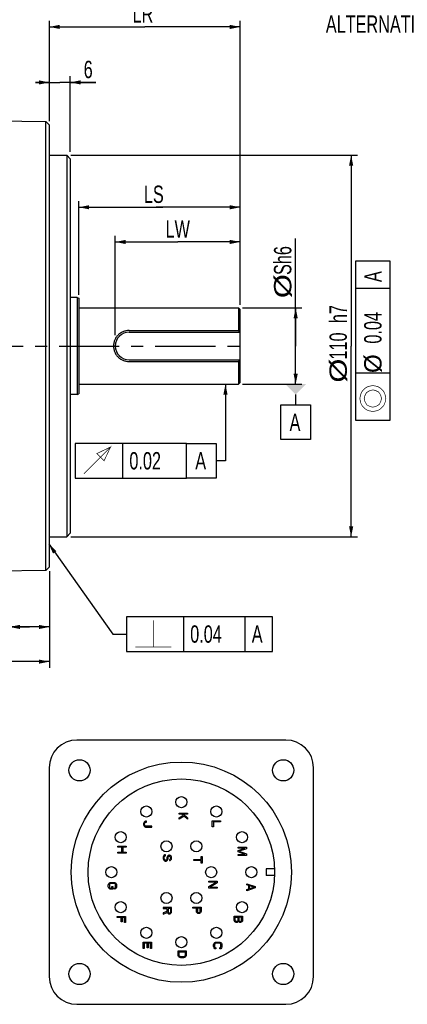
# Model space of a CAD drawing. Header units: millimetres. Extents: x -95 to 535, y -111 to 334.
# Tile 8 of 19: x 205 to 261, y 108 to 250. Entities that reach past the tile are written whole.
import ezdxf

# ---------------------------------------------------------------- set-up
doc = ezdxf.new("R2010")
doc.units = ezdxf.units.MM
doc.header["$LTSCALE"] = 23.1
doc.linetypes.add('CENTER', pattern=[0.6, 0.375, -0.075, 0.075, -0.075])
doc.layers.get('0').update_dxf_attribs({"linetype": 'CONTINUOUS'})
for name, color, linetype in [('02___PRT_ALL_AXES', 7, 'CONTINUOUS'), ('3_ALL_AXES', 7, 'CONTINUOUS'), ('7_ALL_FEATURES', 7, 'CONTINUOUS'), ('DEFAULT_1', 7, 'CENTER')]:
    doc.layers.add(name, color=color, linetype=linetype)
doc.styles.get("Standard").update_dxf_attribs({"font": 'txt', "width": 0.7})
doc.dimstyles.new('DIMSTYLE_1', dxfattribs={"dimtxt": 2.5, "dimasz": 1.5, "dimexe": 0.18, "dimexo": 0.0625, "dimgap": 0.09, "dimtad": 1, "dimlfac": 2, "dimdsep": 46, "dimtxsty": 'Standard', "dimblk": '_FILLED', "dimblk1": '_FILLED', "dimblk2": '_FILLED', "dimcen": 0.09, "dimadec": 0, "dimazin": 0, "dimtp": 0.01, "dimtm": 0.01, "dimtfac": 1, "dimtofl": 0, "dimtmove": 0, "dimatfit": 3, "dimldrblk": '_FILLED', "dimfxl": 0, "dimtolj": 1, "dimarcsym": 0})

# ---------------------------------------------------------------- blocks, each defined once
blk = doc.blocks.new('_FILLED')
at = {"color": 0, "linetype": 'ByBlock'}
blk.add_solid([(0, 0), (-1, 0.2), (-1, -0.2)], dxfattribs=at)
blk = doc.blocks.new('*D0')
at = {"color": 7, "linetype": 'Continuous'}
for p, q in [((115.65, 182.7), (115.65, 156.42)), ((209.4, 170.2), (209.4, 156.42)), ((115.65, 157.32), (162.53, 157.32)), ((209.4, 157.32), (162.53, 157.32))]:
    blk.add_line(p, q, dxfattribs=at)
at = {"color": 7, "linetype": 'Continuous', "xscale": 1.5, "yscale": 1.5, "zscale": 1.5, "rotation": 180}
blk.add_blockref('_FILLED', (115.65, 157.32), dxfattribs=at)
at = {"color": 7, "linetype": 'Continuous', "xscale": 1.5, "yscale": 1.5, "zscale": 1.5}
blk.add_blockref('_FILLED', (209.4, 157.32), dxfattribs=at)
at = {"color": 7, "linetype": 'Continuous', "width": 0.7}
blk.add_text('LL', height=2.5, dxfattribs=at).set_placement((160.78, 157.94))
blk = doc.blocks.new('*D1')
at = {"color": 7, "linetype": 'Continuous'}
for p, q in [((209.4, 235.23), (209.4, 241.72)), ((212.4, 230.81), (212.4, 241.72)), ((209.4, 240.82), (207.4, 240.82)), ((207.4, 240.82), (210.9, 240.82)), ((216.1, 240.82), (210.9, 240.82)), ((212.4, 240.82), (216.1, 240.82))]:
    blk.add_line(p, q, dxfattribs=at)
at = {"color": 7, "linetype": 'Continuous', "xscale": 1.5, "yscale": 1.5, "zscale": 1.5}
blk.add_blockref('_FILLED', (209.4, 240.82), dxfattribs=at)
at = {"color": 7, "linetype": 'Continuous', "xscale": 1.5, "yscale": 1.5, "zscale": 1.5, "rotation": 180}
blk.add_blockref('_FILLED', (212.4, 240.82), dxfattribs=at)
at = {"color": 7, "linetype": 'Continuous', "width": 0.7}
blk.add_text('6', height=2.5, dxfattribs=at).set_placement((214.35, 241.44))
blk = doc.blocks.new('*D2')
at = {"color": 7, "linetype": 'Continuous'}
for p, q in [((209.4, 235.39), (209.4, 249.72)), ((209.4, 248.82), (223.15, 248.82)), ((236.9, 248.82), (223.15, 248.82)), ((236.9, 209.9), (236.9, 249.72))]:
    blk.add_line(p, q, dxfattribs=at)
at = {"color": 7, "linetype": 'Continuous', "xscale": 1.5, "yscale": 1.5, "zscale": 1.5, "rotation": 180}
blk.add_blockref('_FILLED', (209.4, 248.82), dxfattribs=at)
at = {"color": 7, "linetype": 'Continuous', "xscale": 1.5, "yscale": 1.5, "zscale": 1.5}
blk.add_blockref('_FILLED', (236.9, 248.82), dxfattribs=at)
at = {"color": 7, "linetype": 'Continuous', "width": 0.7}
blk.add_text('LR', height=2.5, dxfattribs=at).set_placement((221.4, 249.44))
blk = doc.blocks.new('*D3')
at = {"color": 7, "linetype": 'Continuous'}
for p, q in [((244.9, 202.82), (244.9, 218.31)), ((237.25, 208.32), (245.8, 208.32)), ((244.9, 208.32), (244.9, 202.82)), ((244.9, 197.32), (244.9, 202.82)), ((237.25, 197.32), (245.8, 197.32))]:
    blk.add_line(p, q, dxfattribs=at)
at = {"color": 7, "linetype": 'Continuous', "xscale": 1.5, "yscale": 1.5, "zscale": 1.5}
for p, rotation in [((244.9, 208.32), 90), ((244.9, 197.32), 270)]:
    blk.add_blockref('_FILLED', p, dxfattribs=dict(at, rotation=rotation))
at = {"color": 7, "linetype": 'Continuous'}
for s, width, p in [('Sh6', 0.7, (244.28, 213.06)), ('%%c', 1.333333, (244.28, 209.72))]:
    blk.add_text(s, height=2.5, rotation=90, dxfattribs=dict(at, width=width)).set_placement(p)
blk = doc.blocks.new('*D5')
at = {"color": 7, "linetype": 'Continuous'}
for p, q in [((212.5, 230.32), (253.8, 230.32)), ((252.9, 230.32), (252.9, 202.82)), ((252.9, 175.32), (252.9, 202.82)), ((212.5, 175.32), (253.8, 175.32))]:
    blk.add_line(p, q, dxfattribs=at)
at = {"color": 7, "linetype": 'Continuous', "xscale": 1.5, "yscale": 1.5, "zscale": 1.5}
for p, rotation in [((252.9, 230.32), 90), ((252.9, 175.32), 270)]:
    blk.add_blockref('_FILLED', p, dxfattribs=dict(at, rotation=rotation))
at = {"color": 7, "linetype": 'Continuous'}
for s, width, p in [('h7', 0.7, (252.28, 206.12)), ('110', 0.7, (252.28, 200.87)), ('%%c', 1.333333, (252.28, 197.54))]:
    blk.add_text(s, height=2.5, rotation=90, dxfattribs=dict(at, width=width)).set_placement(p)
blk = doc.blocks.new('*D9')
at = {"color": 7, "linetype": 'Continuous'}
for p, q in [((218.9, 204.39), (218.9, 218.72)), ((236.9, 209.67), (236.9, 218.72)), ((218.9, 217.82), (227.9, 217.82)), ((236.9, 217.82), (227.9, 217.82))]:
    blk.add_line(p, q, dxfattribs=at)
at = {"color": 7, "linetype": 'Continuous', "xscale": 1.5, "yscale": 1.5, "zscale": 1.5, "rotation": 180}
blk.add_blockref('_FILLED', (218.9, 217.82), dxfattribs=at)
at = {"color": 7, "linetype": 'Continuous', "xscale": 1.5, "yscale": 1.5, "zscale": 1.5}
blk.add_blockref('_FILLED', (236.9, 217.82), dxfattribs=at)
at = {"color": 7, "linetype": 'Continuous', "width": 0.7}
blk.add_text('LW', height=2.5, dxfattribs=at).set_placement((226.15, 218.44))
blk = doc.blocks.new('*D10')
at = {"color": 7, "linetype": 'Continuous'}
for p, q in [((209.4, 170.38), (209.4, 161.42)), ((203.65, 169.78), (203.65, 161.42)), ((206.53, 162.32), (190.44, 162.32)), ((203.65, 162.32), (206.53, 162.32)), ((209.4, 162.32), (206.53, 162.32))]:
    blk.add_line(p, q, dxfattribs=at)
at = {"color": 7, "linetype": 'Continuous', "xscale": 1.5, "yscale": 1.5, "zscale": 1.5, "rotation": 180}
blk.add_blockref('_FILLED', (203.65, 162.32), dxfattribs=at)
at = {"color": 7, "linetype": 'Continuous', "xscale": 1.5, "yscale": 1.5, "zscale": 1.5}
blk.add_blockref('_FILLED', (209.4, 162.32), dxfattribs=at)
at = {"color": 7, "linetype": 'Continuous', "width": 0.7}
blk.add_text('11.5', height=2.5, dxfattribs=at).set_placement((190.44, 162.94))

msp = doc.modelspace()

# ---------------------------------------------------------------- linework, layer by layer
at = {"color": 7, "linetype": 'Continuous'}
for p, q in [((200.9023, 235.3112), (208.9025, 235.1715)), ((208.9025, 170.4683), (208.9025, 235.1715)), ((208.9025, 235.1715), (209.4024, 234.6628)), ((209.4024, 170.977), (209.4024, 234.6628)), ((209.4024, 230.3199), (211.9024, 230.3199)), ((211.9024, 230.3199), (211.9024, 175.3199)), ((211.9024, 230.3199), (212.4024, 229.8199)), ((212.4024, 229.8196), (212.4024, 175.8202)), ((213.6364, 210.2155), (213.6364, 223.7199)), ((236.9024, 208.7654), (236.9024, 223.7199)), ((213.6364, 222.8199), (225.7614, 222.8199)), ((236.9024, 222.8199), (224.7774, 222.8199)), ((258.5274, 215.0407), (253.5274, 215.0407)), ((253.5274, 215.0407), (253.5274, 192.124)), ((258.5274, 192.124), (258.5274, 215.0407)), ((258.5274, 211.1032), (253.5274, 211.1032)), ((213.4024, 209.8199), (213.6524, 209.6949)), ((213.6524, 209.6949), (213.6524, 195.9449)), ((236.6524, 208.3199), (236.9024, 208.0699)), ((236.6524, 208.3199), (236.6524, 205.0484)), ((236.9024, 197.57), (236.9024, 208.0698)), ((220.9024, 205.0484), (236.6524, 205.0484)), ((220.9024, 204.8199), (236.9024, 204.8199)), ((220.9024, 200.8199), (236.9024, 200.8199)), ((220.9024, 200.5913), (236.6524, 200.5913)), ((236.6524, 200.5913), (236.6524, 197.3199)), ((258.5274, 198.8948), (253.5274, 198.8948)), ((234.7827, 197.3199), (234.7827, 186.278)), ((236.6524, 197.3199), (236.9024, 197.5699)), ((213.4024, 195.8199), (213.6524, 195.9449)), ((244.9024, 195.8199), (244.9024, 194.3199)), ((242.7774, 194.3199), (247.0274, 194.3199)), ((242.7774, 189.3199), (242.7774, 194.3199)), ((247.0274, 194.3199), (247.0274, 189.3199)), ((253.5274, 192.124), (258.5274, 192.124)), ((247.0274, 189.3199), (242.7774, 189.3199)), ((229.1847, 188.778), (213.1222, 188.778)), ((213.1222, 188.778), (213.1222, 183.778)), ((219.9972, 183.778), (219.9972, 188.778)), ((229.1847, 183.778), (229.1847, 188.778)), ((229.1847, 188.778), (233.4347, 188.778)), ((233.4347, 188.778), (233.4347, 183.778)), ((234.7827, 186.278), (233.4626, 186.278)), ((213.1222, 183.778), (229.1847, 183.778)), ((233.4347, 183.778), (229.1847, 183.778)), ((209.4024, 175.3199), (211.9024, 175.3199)), ((211.9024, 175.3199), (212.4024, 175.8199)), ((209.3132, 174.2962), (218.535, 161.2984)), ((208.9025, 170.4683), (200.9023, 170.3286)), ((209.4024, 170.977), (208.9025, 170.4683)), ((241.5767, 163.7984), (220.535, 163.7984)), ((220.535, 163.7984), (220.535, 158.7984)), ((228.7642, 158.7984), (228.7642, 163.7984)), ((237.6392, 158.7984), (237.6392, 163.7984)), ((241.5767, 158.7984), (241.5767, 163.7984)), ((218.535, 161.2984), (220.535, 161.2984)), ((220.535, 158.7984), (241.5767, 158.7984)), ((228.1038, 135.3413), (228.1038, 135.4913)), ((228.1038, 135.4913), (229.3038, 135.4913)), ((228.5123, 135.3413), (228.1038, 135.3413)), ((228.1038, 134.7913), (228.691, 135.1663)), ((228.8186, 135.0413), (228.1038, 134.5913)), ((228.691, 135.1663), (228.5123, 135.3413)), ((228.7165, 135.3413), (229.3038, 134.7913)), ((229.3038, 135.3413), (228.7165, 135.3413)), ((229.3038, 134.5913), (228.8186, 135.0413)), ((229.3038, 135.4913), (229.3038, 135.3413)), ((223.0093, 134.0663), (222.9838, 133.9413)), ((222.9838, 133.9413), (222.9838, 133.8413)), ((222.9838, 133.8413), (223.0093, 133.7163)), ((223.0604, 134.1663), (223.0093, 134.0663)), ((223.0093, 133.7163), (223.0604, 133.6163)), ((223.1625, 134.2663), (223.0604, 134.1663)), ((223.0604, 133.6163), (223.1625, 133.5163)), ((223.1369, 133.9413), (223.1625, 134.0413)), ((223.1369, 133.8413), (223.1369, 133.9413)), ((223.1625, 133.7413), (223.1369, 133.8413)), ((223.2646, 134.3163), (223.1625, 134.2663)), ((223.1625, 134.0413), (223.2135, 134.1163)), ((223.2135, 133.6663), (223.1625, 133.7413)), ((223.1625, 133.5163), (223.2646, 133.4663)), ((223.2135, 134.1163), (223.2901, 134.1663)), ((223.2901, 133.6163), (223.2135, 133.6663)), ((223.3923, 134.3413), (223.2646, 134.3163)), ((223.2646, 133.4663), (223.3923, 133.4413)), ((223.2901, 134.1663), (223.3923, 134.1913)), ((223.3923, 133.5913), (223.2901, 133.6163)), ((223.3923, 134.1913), (223.3923, 134.3413)), ((224.1838, 133.5913), (223.3923, 133.5913)), ((223.3923, 133.4413), (224.1838, 133.4413)), ((224.1838, 133.4413), (224.1838, 133.5913)), ((228.1038, 134.5913), (228.1038, 134.7913)), ((229.3038, 134.7913), (229.3038, 134.5913)), ((232.8838, 133.4913), (232.8838, 134.3913)), ((232.8838, 134.3913), (234.0838, 134.3913)), ((233.0369, 133.4913), (232.8838, 133.4913)), ((233.0369, 134.2413), (233.0369, 133.4913)), ((234.0838, 134.2413), (233.0369, 134.2413)), ((234.0838, 134.3913), (234.0838, 134.2413)), ((219.2638, 130.5613), (219.2638, 130.7113)), ((219.2638, 130.7113), (220.4638, 130.7113)), ((220.4638, 130.7113), (220.4638, 130.5613)), ((219.8255, 130.5613), (219.2638, 130.5613)), ((219.2638, 129.7113), (219.2638, 129.8613)), ((219.2638, 129.8613), (219.8255, 129.8613)), ((220.4638, 129.7113), (219.2638, 129.7113)), ((219.8255, 129.8613), (219.8255, 130.5613)), ((219.9786, 130.5613), (219.9786, 129.8613)), ((220.4638, 130.5613), (219.9786, 130.5613)), ((219.9786, 129.8613), (220.4638, 129.8613)), ((220.4638, 129.8613), (220.4638, 129.7113)), ((225.8426, 129.2563), (225.8171, 129.1313)), ((225.9192, 129.3813), (225.8426, 129.2563)), ((226.0469, 129.4563), (225.9192, 129.3813)), ((225.9703, 129.1313), (225.9958, 129.2313)), ((225.9958, 129.2313), (226.0724, 129.3063)), ((226.149, 129.4813), (226.0469, 129.4563)), ((226.0724, 129.3063), (226.149, 129.3313)), ((226.149, 129.3313), (226.149, 129.4813)), ((226.3788, 129.1813), (226.3533, 129.0813)), ((226.4299, 129.2813), (226.3788, 129.1813)), ((226.532, 129.3813), (226.4299, 129.2813)), ((226.6341, 129.4063), (226.532, 129.3813)), ((226.532, 129.1563), (226.583, 129.2313)), ((226.583, 129.2313), (226.6596, 129.2563)), ((226.7362, 129.4063), (226.6341, 129.4063)), ((226.6596, 129.2563), (226.7107, 129.2563)), ((226.7107, 129.2563), (226.7873, 129.2313)), ((226.8384, 129.3813), (226.7362, 129.4063)), ((226.7873, 129.2313), (226.8384, 129.1563)), ((226.9405, 129.2813), (226.8384, 129.3813)), ((226.9916, 129.1813), (226.9405, 129.2813)), ((227.0171, 129.0813), (226.9916, 129.1813)), ((231.3061, 128.8113), (231.3061, 129.2113)), ((231.3061, 129.2113), (231.4338, 129.2113)), ((231.4338, 129.2113), (231.4338, 128.2613)), ((236.6171, 130.5813), (237.8171, 130.5813)), ((236.6171, 130.4313), (236.6171, 130.5813)), ((236.6171, 130.0813), (237.5618, 130.4313)), ((237.5618, 130.4313), (236.6171, 130.4313)), ((236.6171, 129.8813), (236.6171, 130.0813)), ((237.5618, 129.5313), (236.6171, 129.8813)), ((236.6171, 129.5313), (237.5618, 129.5313)), ((236.6171, 129.3813), (236.6171, 129.5313)), ((237.8171, 129.3813), (236.6171, 129.3813)), ((237.8171, 130.3563), (236.7447, 129.9813)), ((236.7447, 129.9813), (237.8171, 129.6063)), ((237.8171, 130.5813), (237.8171, 130.3563)), ((237.8171, 129.6063), (237.8171, 129.3813)), ((225.8171, 129.1313), (225.8171, 128.9313)), ((225.8171, 128.9313), (225.8426, 128.8063)), ((225.8426, 128.8063), (225.8937, 128.7063)), ((225.8937, 128.7063), (225.9958, 128.6063)), ((225.9703, 128.9313), (225.9703, 129.1313)), ((225.9958, 128.8313), (225.9703, 128.9313)), ((226.0469, 128.7563), (225.9958, 128.8313)), ((225.9958, 128.6063), (226.0979, 128.5563)), ((226.1235, 128.7063), (226.0469, 128.7563)), ((226.0979, 128.5563), (226.2256, 128.5563)), ((226.2001, 128.7063), (226.1235, 128.7063)), ((226.2767, 128.7563), (226.2001, 128.7063)), ((226.2256, 128.5563), (226.3277, 128.6063)), ((226.3277, 128.8313), (226.2767, 128.7563)), ((226.3533, 128.9313), (226.3277, 128.8313)), ((226.3277, 128.6063), (226.4299, 128.7063)), ((226.3533, 129.0813), (226.3533, 128.9313)), ((226.4299, 128.7063), (226.4809, 128.8063)), ((226.4809, 128.8063), (226.5065, 128.9313)), ((226.5065, 129.0813), (226.532, 129.1563)), ((226.5065, 128.9313), (226.5065, 129.0813)), ((226.7873, 128.8063), (226.7362, 128.7813)), ((226.7362, 128.7813), (226.7362, 128.6313)), ((226.7362, 128.6313), (226.8128, 128.6563)), ((226.8384, 128.8563), (226.7873, 128.8063)), ((226.8128, 128.6563), (226.915, 128.7313)), ((226.8384, 129.1563), (226.8639, 129.0813)), ((226.8639, 128.9313), (226.8384, 128.8563)), ((226.8639, 129.0813), (226.8639, 128.9313)), ((226.915, 128.7313), (226.9916, 128.8313)), ((226.9916, 128.8313), (227.0171, 128.9563)), ((227.0171, 128.9563), (227.0171, 129.0813)), ((230.2338, 128.6613), (230.2338, 128.8113)), ((230.2338, 128.8113), (231.3061, 128.8113)), ((231.3061, 128.6613), (230.2338, 128.6613)), ((231.3061, 128.2613), (231.3061, 128.6613)), ((231.4338, 128.2613), (231.3061, 128.2613)), ((241.8601, 127.4713), (240.6694, 127.4713)), ((240.6694, 127.4713), (240.6694, 126.4713)), ((241.8601, 126.4713), (240.6694, 126.4713)), ((217.8938, 125.1013), (217.9193, 125.2263)), ((217.8938, 124.8763), (217.8938, 125.1013)), ((217.9193, 125.2263), (217.9704, 125.3263)), ((217.9704, 125.3263), (218.0725, 125.4263)), ((218.0725, 125.2013), (218.0469, 125.1013)), ((218.0469, 125.1013), (218.0469, 124.8763)), ((218.0725, 125.4263), (218.1746, 125.4763)), ((218.1235, 125.2763), (218.0725, 125.2013)), ((218.2001, 125.3263), (218.1235, 125.2763)), ((218.1746, 125.4763), (218.3023, 125.5013)), ((218.3023, 125.3513), (218.2001, 125.3263)), ((218.3023, 125.5013), (218.6852, 125.5013)), ((218.6852, 125.3513), (218.3023, 125.3513)), ((218.6852, 125.5013), (218.8129, 125.4763)), ((218.7874, 125.3263), (218.6852, 125.3513)), ((218.864, 125.2763), (218.7874, 125.3263)), ((218.8129, 125.4763), (218.915, 125.4263)), ((218.915, 125.2013), (218.864, 125.2763)), ((218.915, 125.4263), (219.0172, 125.3263)), ((218.9406, 125.1013), (218.915, 125.2013)), ((218.9406, 124.8763), (218.9406, 125.1013)), ((219.0172, 125.3263), (219.0682, 125.2263)), ((219.0682, 125.2263), (219.0938, 125.1013)), ((219.0938, 125.1013), (219.0938, 124.8763)), ((232.4071, 125.6713), (233.6071, 125.6713)), ((232.4071, 125.5213), (232.4071, 125.6713)), ((233.4539, 125.5213), (232.4071, 125.5213)), ((232.4071, 124.8963), (233.4539, 125.5213)), ((233.6071, 125.4463), (232.5858, 124.8213)), ((233.6071, 125.6713), (233.6071, 125.4463)), ((237.8538, 125.3013), (239.0538, 124.9013)), ((237.8538, 125.1513), (237.8538, 125.3013)), ((238.1601, 125.0513), (237.8538, 125.1513)), ((238.1601, 124.5513), (238.1601, 125.0513)), ((238.2623, 125.0263), (238.9516, 124.8013)), ((238.2623, 124.5763), (238.2623, 125.0263)), ((217.9193, 124.7513), (217.8938, 124.8763)), ((217.9704, 124.6513), (217.9193, 124.7513)), ((218.0725, 124.5513), (217.9704, 124.6513)), ((218.0469, 124.8763), (218.0725, 124.7763)), ((218.0725, 124.7763), (218.1235, 124.7013)), ((218.1746, 124.5263), (218.0725, 124.5513)), ((218.1235, 124.7013), (218.2001, 124.6763)), ((218.5576, 124.5263), (218.1746, 124.5263)), ((218.2001, 124.6763), (218.4044, 124.6763)), ((218.4044, 124.6763), (218.4044, 124.9013)), ((218.4044, 124.9013), (218.5576, 124.9013)), ((218.5576, 124.9013), (218.5576, 124.5263)), ((218.7874, 124.6763), (218.864, 124.7013)), ((218.7874, 124.5263), (218.7874, 124.6763)), ((218.915, 124.5513), (218.7874, 124.5263)), ((218.864, 124.7013), (218.915, 124.7763)), ((218.915, 124.7763), (218.9406, 124.8763)), ((219.0172, 124.6513), (218.915, 124.5513)), ((219.0682, 124.7513), (219.0172, 124.6513)), ((219.0938, 124.8763), (219.0682, 124.7513)), ((232.4071, 124.6713), (232.4071, 124.8963)), ((233.6071, 124.6713), (232.4071, 124.6713)), ((232.5858, 124.8213), (233.6071, 124.8213)), ((233.6071, 124.8213), (233.6071, 124.6713)), ((239.0538, 124.7013), (237.8538, 124.3013)), ((237.8538, 124.4513), (238.1601, 124.5513)), ((237.8538, 124.3013), (237.8538, 124.4513)), ((238.9516, 124.8013), (238.2623, 124.5763)), ((239.0538, 124.9013), (239.0538, 124.7013)), ((227.0171, 121.8713), (225.8171, 121.8713)), ((225.8171, 121.8713), (225.8171, 121.7213)), ((225.8171, 121.7213), (226.3533, 121.7213)), ((226.3533, 121.2963), (225.8171, 121.0963)), ((225.8171, 120.9213), (226.4043, 121.1463)), ((225.8171, 121.0963), (225.8171, 120.9213)), ((226.3533, 121.7213), (226.3533, 121.2963)), ((226.4043, 121.1463), (226.4554, 121.0463)), ((226.4554, 121.0463), (226.5575, 120.9713)), ((226.8894, 121.7213), (226.5065, 121.7213)), ((226.5065, 121.7213), (226.5065, 121.2463)), ((226.5065, 121.2463), (226.532, 121.1713)), ((226.532, 121.1713), (226.583, 121.1213)), ((226.5575, 120.9713), (226.6341, 120.9463)), ((226.583, 121.1213), (226.6596, 121.0963)), ((226.6341, 120.9463), (226.7362, 120.9463)), ((226.6596, 121.0963), (226.7362, 121.0963)), ((226.7362, 121.0963), (226.8128, 121.1213)), ((226.7362, 120.9463), (226.8128, 120.9713)), ((226.8128, 121.1213), (226.8639, 121.1713)), ((226.8128, 120.9713), (226.915, 121.0463)), ((226.8639, 121.1713), (226.8894, 121.2463)), ((226.8894, 121.2463), (226.8894, 121.7213)), ((226.915, 121.0463), (226.9916, 121.1463)), ((226.9916, 121.1463), (227.0171, 121.2713)), ((227.0171, 121.2713), (227.0171, 121.8713)), ((230.0671, 121.9213), (231.2671, 121.9213)), ((230.0671, 121.7713), (230.0671, 121.9213)), ((230.6033, 121.7713), (230.0671, 121.7713)), ((230.6033, 121.3213), (230.6033, 121.7713)), ((230.6288, 121.1963), (230.6033, 121.3213)), ((230.7054, 121.0963), (230.6288, 121.1963)), ((230.8075, 121.0213), (230.7054, 121.0963)), ((231.1394, 121.7713), (230.7565, 121.7713)), ((230.7565, 121.7713), (230.7565, 121.2963)), ((230.7565, 121.2963), (230.782, 121.2213)), ((230.782, 121.2213), (230.833, 121.1713)), ((230.8841, 120.9963), (230.8075, 121.0213)), ((230.833, 121.1713), (230.9096, 121.1463)), ((230.9862, 120.9963), (230.8841, 120.9963)), ((230.9096, 121.1463), (230.9862, 121.1463)), ((230.9862, 121.1463), (231.0628, 121.1713)), ((231.0628, 121.0213), (230.9862, 120.9963)), ((231.0628, 121.1713), (231.1139, 121.2213)), ((231.165, 121.0963), (231.0628, 121.0213)), ((231.1139, 121.2213), (231.1394, 121.2963)), ((231.1394, 121.2963), (231.1394, 121.7713)), ((231.2416, 121.1963), (231.165, 121.0963)), ((231.2671, 121.3213), (231.2416, 121.1963)), ((231.2671, 121.9213), (231.2671, 121.3213)), ((236.0438, 120.6513), (237.2438, 120.6513)), ((236.0438, 120.0513), (236.0438, 120.6513)), ((237.2438, 120.6513), (237.2438, 120.0513)), ((219.1738, 120.4413), (219.1738, 120.5913)), ((219.1738, 120.5913), (220.3738, 120.5913)), ((219.7355, 120.4413), (219.1738, 120.4413)), ((219.7355, 119.7913), (219.7355, 120.4413)), ((219.8886, 119.7913), (219.7355, 119.7913)), ((219.8886, 120.4413), (219.8886, 119.7913)), ((220.2206, 120.4413), (219.8886, 120.4413)), ((220.2206, 119.6913), (220.2206, 120.4413)), ((220.3738, 119.6913), (220.2206, 119.6913)), ((220.3738, 120.5913), (220.3738, 119.6913)), ((236.0693, 119.9263), (236.0438, 120.0513)), ((236.1459, 119.8263), (236.0693, 119.9263)), ((236.248, 119.7513), (236.1459, 119.8263)), ((236.1969, 120.5013), (236.5799, 120.5013)), ((236.1969, 120.0263), (236.1969, 120.5013)), ((236.2225, 119.9513), (236.1969, 120.0263)), ((236.2735, 119.9013), (236.2225, 119.9513)), ((236.3246, 119.7263), (236.248, 119.7513)), ((236.3501, 119.8763), (236.2735, 119.9013)), ((236.4523, 119.7263), (236.3246, 119.7263)), ((236.4267, 119.8763), (236.3501, 119.8763)), ((236.5033, 119.9013), (236.4267, 119.8763)), ((236.5289, 119.7513), (236.4523, 119.7263)), ((236.5544, 119.9513), (236.5033, 119.9013)), ((236.631, 119.8263), (236.5289, 119.7513)), ((236.5799, 120.0263), (236.5544, 119.9513)), ((236.5799, 120.5013), (236.5799, 120.0263)), ((236.6565, 119.8763), (236.631, 119.8263)), ((236.6821, 119.8263), (236.6565, 119.8763)), ((236.7842, 119.7513), (236.6821, 119.8263)), ((237.0906, 120.5013), (236.7331, 120.5013)), ((236.7331, 120.5013), (236.7331, 120.0263)), ((236.7331, 120.0263), (236.7586, 119.9513)), ((236.7586, 119.9513), (236.8097, 119.9013)), ((236.8608, 119.7263), (236.7842, 119.7513)), ((236.8097, 119.9013), (236.8863, 119.8763)), ((236.9629, 119.7263), (236.8608, 119.7263)), ((236.8863, 119.8763), (236.9374, 119.8763)), ((236.9374, 119.8763), (237.014, 119.9013)), ((237.0395, 119.7513), (236.9629, 119.7263)), ((237.014, 119.9013), (237.065, 119.9513)), ((237.1416, 119.8263), (237.0395, 119.7513)), ((237.065, 119.9513), (237.0906, 120.0263)), ((237.0906, 120.0263), (237.0906, 120.5013)), ((237.2182, 119.9263), (237.1416, 119.8263)), ((237.2438, 120.0513), (237.2182, 119.9263)), ((222.9338, 116.8613), (224.1338, 116.8613)), ((222.9338, 115.9613), (222.9338, 116.8613)), ((223.4955, 116.7113), (223.0869, 116.7113)), ((223.0869, 116.7113), (223.0869, 115.9613)), ((223.4955, 116.0613), (223.4955, 116.7113)), ((223.9806, 116.7113), (223.6486, 116.7113)), ((223.6486, 116.7113), (223.6486, 116.0613)), ((223.9806, 115.9613), (223.9806, 116.7113)), ((224.1338, 116.8613), (224.1338, 115.9613)), ((233.0738, 116.4913), (233.0993, 116.6163)), ((233.0738, 116.2663), (233.0738, 116.4913)), ((233.0993, 116.6163), (233.1504, 116.7163)), ((233.1504, 116.7163), (233.2525, 116.8163)), ((233.2525, 116.5913), (233.2269, 116.4913)), ((233.2269, 116.4913), (233.2269, 116.2663)), ((233.2525, 116.8163), (233.3546, 116.8663)), ((233.3035, 116.6663), (233.2525, 116.5913)), ((233.3801, 116.7163), (233.3035, 116.6663)), ((233.3546, 116.8663), (233.4823, 116.8913)), ((233.4823, 116.7413), (233.3801, 116.7163)), ((233.4823, 116.8913), (233.8652, 116.8913)), ((233.8652, 116.7413), (233.4823, 116.7413)), ((233.8652, 116.8913), (233.9929, 116.8663)), ((233.9674, 116.7163), (233.8652, 116.7413)), ((234.044, 116.6663), (233.9674, 116.7163)), ((233.9929, 116.8663), (234.095, 116.8163)), ((234.095, 116.5913), (234.044, 116.6663)), ((234.095, 116.8163), (234.1972, 116.7163)), ((234.1206, 116.4913), (234.095, 116.5913)), ((234.1206, 116.2663), (234.1206, 116.4913)), ((234.1972, 116.7163), (234.2482, 116.6163)), ((234.2482, 116.6163), (234.2738, 116.4913)), ((234.2738, 116.4913), (234.2738, 116.2663)), ((223.0869, 115.9613), (222.9338, 115.9613)), ((223.6486, 116.0613), (223.4955, 116.0613)), ((224.1338, 115.9613), (223.9806, 115.9613)), ((227.9438, 115.6313), (229.1438, 115.6313)), ((227.9438, 115.0313), (227.9438, 115.6313)), ((227.9693, 114.9063), (227.9438, 115.0313)), ((228.0969, 115.4813), (228.9906, 115.4813)), ((228.0969, 115.0313), (228.0969, 115.4813)), ((228.1225, 114.9313), (228.0969, 115.0313)), ((228.9906, 115.0313), (228.965, 114.9313)), ((228.9906, 115.4813), (228.9906, 115.0313)), ((229.1438, 115.0313), (229.1182, 114.9063)), ((229.1438, 115.6313), (229.1438, 115.0313)), ((233.0993, 116.1413), (233.0738, 116.2663)), ((233.1504, 116.0413), (233.0993, 116.1413)), ((233.2525, 115.9413), (233.1504, 116.0413)), ((233.2269, 116.2663), (233.2525, 116.1663)), ((233.2525, 116.1663), (233.3035, 116.0913)), ((233.3801, 115.9163), (233.2525, 115.9413)), ((233.3035, 116.0913), (233.3801, 116.0663)), ((233.3801, 116.0663), (233.3801, 115.9163)), ((233.9674, 116.0663), (234.044, 116.0913)), ((233.9674, 115.9163), (233.9674, 116.0663)), ((234.095, 115.9413), (233.9674, 115.9163)), ((234.044, 116.0913), (234.095, 116.1663)), ((234.095, 116.1663), (234.1206, 116.2663)), ((234.1972, 116.0413), (234.095, 115.9413)), ((234.2482, 116.1413), (234.1972, 116.0413)), ((234.2738, 116.2663), (234.2482, 116.1413)), ((228.0204, 114.8063), (227.9693, 114.9063)), ((228.1225, 114.7063), (228.0204, 114.8063)), ((228.1735, 114.8563), (228.1225, 114.9313)), ((228.2246, 114.6563), (228.1225, 114.7063)), ((228.2501, 114.8063), (228.1735, 114.8563)), ((228.3523, 114.6313), (228.2246, 114.6563)), ((228.3523, 114.7813), (228.2501, 114.8063)), ((228.7352, 114.7813), (228.3523, 114.7813)), ((228.7352, 114.6313), (228.3523, 114.6313)), ((228.8374, 114.8063), (228.7352, 114.7813)), ((228.8629, 114.6563), (228.7352, 114.6313)), ((228.914, 114.8563), (228.8374, 114.8063)), ((228.965, 114.7063), (228.8629, 114.6563)), ((228.965, 114.9313), (228.914, 114.8563)), ((229.0672, 114.8063), (228.965, 114.7063)), ((229.1182, 114.9063), (229.0672, 114.8063))]:
    msp.add_line(p, q, dxfattribs=at)
for p, q in [((213.4024, 209.8199), (212.4024, 209.8199)), ((213.4024, 209.8199), (213.4024, 195.8199)), ((213.4024, 195.8199), (212.4024, 195.8199))]:
    msp.add_line(p, q)
at = {"color": 7, "linetype": 'Continuous', "const_width": 0.1}
for points in [[(256.0274, 193.374), (256.5482, 193.4782), (256.8607, 193.5823), (257.1732, 193.7907), (257.4857, 194.1032), (257.6941, 194.4157), (257.7982, 194.7282), (257.9024, 195.249), (257.7982, 195.7698), (257.6941, 196.0823), (257.4857, 196.3948), (257.1732, 196.7073), (256.8607, 196.9157), (256.5482, 197.0198), (256.0274, 197.124), (255.5066, 197.0198), (255.1941, 196.9157), (254.8816, 196.7073), (254.5691, 196.3948), (254.3607, 196.0823), (254.2566, 195.7698), (254.1524, 195.249), (254.2566, 194.7282), (254.3607, 194.4157), (254.5691, 194.1032), (254.8816, 193.7907), (255.1941, 193.5823), (255.5066, 193.4782), (256.0274, 193.374)], [(256.0274, 193.999), (256.4441, 194.1032), (256.6524, 194.2073), (256.9649, 194.4157), (257.1732, 194.8323), (257.2774, 195.249), (257.1732, 195.6657), (257.0691, 195.874), (256.8607, 196.1865), (256.4441, 196.3948), (256.0274, 196.499), (255.6107, 196.3948), (255.4024, 196.2907), (255.0899, 196.0823), (254.8816, 195.6657), (254.7774, 195.249), (254.8816, 194.8323), (254.9857, 194.624), (255.1941, 194.3115), (255.6107, 194.1032), (256.0274, 193.999)], [(214.3722, 184.403), (218.2264, 188.2572), (217.2889, 186.278), (216.2472, 187.3197), (218.2264, 188.2572)], [(224.3892, 159.4234), (224.3892, 163.2776)], [(221.785, 159.4234), (226.9934, 159.4234)]]:
    msp.add_lwpolyline(points, dxfattribs=at)
at = {"color": 7, "linetype": 'Continuous'}
msp.add_arc((220.9024, 202.8199), 2, 90, 270, dxfattribs=at)
for points, start_tangent, end_tangent in [([(220.9024, 205.0484), (220.4376, 205.0014), (219.9907, 204.8611), (219.5786, 204.6289), (219.2213, 204.3101), (218.9443, 203.9266), (218.7577, 203.5001), (218.6641, 203.0492), (218.6641, 202.5907), (218.7577, 202.1397), (218.9443, 201.7132), (219.2213, 201.3297), (219.5786, 201.0109), (219.9907, 200.7787), (220.4376, 200.6383), (220.9024, 200.5913)], (-0.99997206, 0.00747547), (0.99997214, 0.00746433)), ([(236.8044, 204.8955), (236.7289, 204.9717), (236.6524, 205.0484)], (-0.70272431, 0.71146226), (-0.70710678, 0.70710678)), ([(236.8789, 204.8199), (236.8044, 204.8955)], (-0.70038604, 0.71376424), (-0.70272431, 0.71146226)), ([(236.8044, 200.7443), (236.7289, 200.6681), (236.6524, 200.5913)], (-0.7027243, -0.71146227), (-0.70710678, -0.70710678)), ([(236.8789, 200.8199), (236.8044, 200.7443)], (-0.70038604, -0.71376424), (-0.7027243, -0.71146227))]:
    msp.add_spline(points, degree=3, dxfattribs=dict(at, start_tangent=start_tangent, end_tangent=end_tangent))
for points in [[(235.0827, 195.8199), (234.7827, 197.3199), (234.4827, 195.8199)], [(243.4024, 197.3199), (246.4024, 197.3199), (244.9024, 195.8199)], [(210.4259, 173.2464), (209.3132, 174.2962), (209.9365, 172.8992)]]:
    msp.add_solid(points, dxfattribs=at)
at = {"layer": '02___PRT_ALL_AXES', "color": 7, "linetype": 'Continuous'}
for p, q in [((213.6524, 208.3199), (236.6524, 208.3199)), ((213.6524, 197.3199), (236.6524, 197.3199))]:
    msp.add_line(p, q, dxfattribs=at)
at = {"layer": '3_ALL_AXES', "color": 7, "linetype": 'Continuous'}
for centre, radius in [((213.7494, 141.6513), 1.525), ((228.4294, 126.9713), 15.875), ((243.1094, 141.6513), 1.525), ((228.4294, 126.9713), 13.44), ((228.4294, 137.0626), 0.8), ((223.3838, 135.7106), 0.8), ((233.4751, 135.7106), 0.8), ((219.6901, 132.0169), 0.8), ((237.1688, 132.0169), 0.8), ((226.2794, 130.6952), 0.8), ((230.5794, 130.6952), 0.8), ((218.3381, 126.9713), 0.8), ((232.7294, 126.9713), 0.8), ((238.5208, 126.9713), 0.8), ((226.2794, 123.2474), 0.8), ((230.5794, 123.2474), 0.8), ((219.6901, 121.9256), 0.8), ((237.1688, 121.9256), 0.8), ((223.3838, 118.2319), 0.8), ((233.4751, 118.2319), 0.8), ((228.4294, 116.88), 0.8), ((213.7494, 112.2913), 1.525), ((243.1094, 112.2913), 1.525)]:
    msp.add_circle(centre, radius, dxfattribs=at)
at = {"layer": '7_ALL_FEATURES', "color": 7, "linetype": 'Continuous'}
for p, q in [((243.4794, 146.0213), (213.3794, 146.0213)), ((209.3794, 142.0213), (209.3794, 111.9213)), ((247.4794, 111.9213), (247.4794, 142.0213)), ((213.3794, 107.9213), (243.4794, 107.9213))]:
    msp.add_line(p, q, dxfattribs=at)
for centre, start, end in [((213.3794, 142.0213), 90, 180), ((243.4794, 142.0213), 0, 90), ((213.3794, 111.9213), 180, 270), ((243.4794, 111.9213), 270, 0)]:
    msp.add_arc(centre, 4, start, end, dxfattribs=at)
at = {"layer": 'DEFAULT_1', "color": 7, "linetype": 'CENTER'}
msp.add_line((113.7896, 202.8199), (237.6524, 202.8199), dxfattribs=at)

# ---------------------------------------------------------------- block references
at = {"color": 7, "linetype": 'Continuous', "xscale": 1.5, "yscale": 1.5, "zscale": 1.5, "rotation": 180}
msp.add_blockref('_FILLED', (213.6364, 222.8199), dxfattribs=at)
at = {"color": 7, "linetype": 'Continuous', "xscale": 1.5, "yscale": 1.5, "zscale": 1.5}
msp.add_blockref('_FILLED', (236.9024, 222.8199), dxfattribs=at)

# ---------------------------------------------------------------- texts
at = {"color": 7, "linetype": 'Continuous', "width": 0.7}
for s, p in [('ALTERNATIVE SHAFT KEYWAY TYPE', (249.2542, 247.9721)), ('LS', (223.0274, 223.4449)), ('A', (244.0274, 190.5699)), ('0.02', (220.9347, 185.028)), ('A', (230.4347, 185.028)), ('0.04', (229.7017, 160.0484)), ('A', (238.5767, 160.0484))]:
    msp.add_text(s, height=2.5, dxfattribs=at).set_placement(p)
at = {"color": 7, "linetype": 'Continuous'}
for s, width, p in [('A', 0.7, (257.2774, 212.0407)), ('0.04', 0.7, (257.2774, 203.1657)), (' %%c', 1.041667, (257.2774, 197.9573))]:
    msp.add_text(s, height=2.5, rotation=90, dxfattribs=dict(at, width=width)).set_placement(p)

# ---------------------------------------------------------------- dimensions: what is measured, and where the dimension line sits
for base, p1, p2, text, picture, middle in [((236.9024, 248.8199), (209.4024, 235.3906), (236.9024, 209.8999), 'LR', '*D2', (223.1524, 250.6949)), ((209.4024, 157.3199), (115.6524, 182.7049), (209.4024, 170.201), 'LL', '*D0', (162.5274, 159.1949))]:
    dim = msp.add_linear_dim(base=base, p1=p1, p2=p2, text=text, dimstyle='DIMSTYLE_1', dxfattribs=at)
    dim.commit()
    dim.dimension.update_dxf_attribs({"geometry": picture, "text_midpoint": middle, "dimtype": 128})
for base, p1, p2, picture, middle in [((212.4024, 240.8199), (209.4024, 235.2271), (212.4024, 230.8136), '*D1', (215.2212, 242.6949)), ((209.4024, 162.3199), (203.6524, 169.7766), (209.4024, 170.377), '*D10', (193.9423, 164.1949))]:
    dim = msp.add_linear_dim(base=base, p1=p1, p2=p2, dimstyle='DIMSTYLE_1', dxfattribs=at)
    dim.commit()
    dim.dimension.update_dxf_attribs({"geometry": picture, "text_midpoint": middle, "dimtype": 128})
for base, p1, p2, angle, text, picture, middle in [((252.9024, 175.3199), (212.5024, 230.3199), (212.5024, 175.3199), 270, '%%c<>h7', '*D5', (251.0274, 203.5823)), ((218.9024, 217.8199), (236.9024, 209.6653), (218.9024, 204.3892), 180, 'LW', '*D9', (227.9024, 219.6949)), ((244.9024, 208.3199), (237.2524, 197.3199), (237.2524, 208.3199), 90, '%%cSh6', '*D3', (243.0274, 214.0154))]:
    dim = msp.add_linear_dim(base=base, p1=p1, p2=p2, angle=angle, text=text, dimstyle='DIMSTYLE_1', dxfattribs=at)
    dim.commit()
    dim.dimension.update_dxf_attribs({"geometry": picture, "text_midpoint": middle, "dimtype": 128})

doc.saveas('drawing.dxf')
